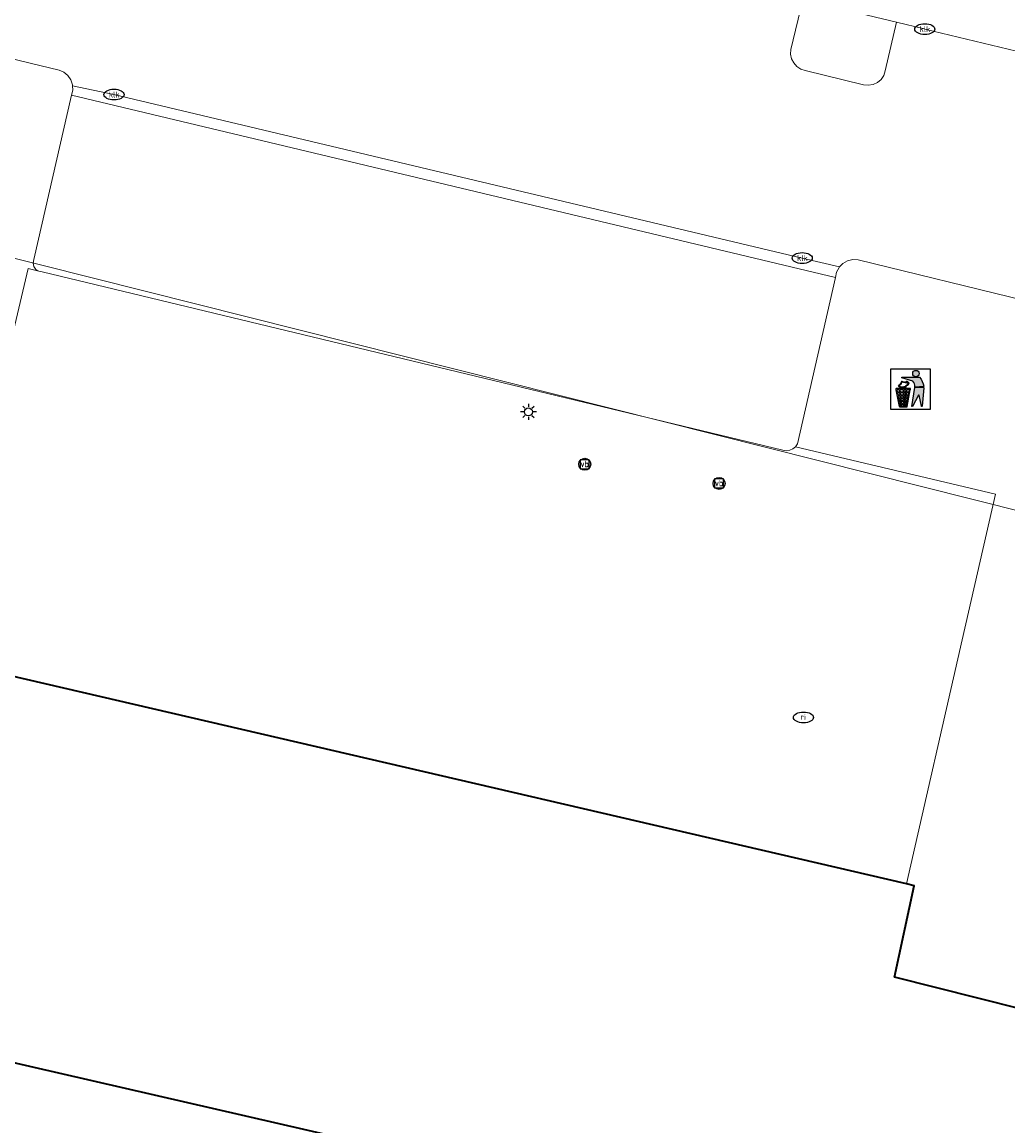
# Model space of a CAD drawing. Header units: metres. Extents: x 253395 to 254027, y 592765 to 593194.
# Tile 65 of 173: x 253541 to 253566, y 592924 to 592951. Entities that reach past the tile are written whole.
import ezdxf
from ezdxf.enums import TextEntityAlignment as Align
from ezdxf.lldxf.tags import DXFTag

# ---------------------------------------------------------------- set-up
doc = ezdxf.new("R2010")
doc.units = ezdxf.units.M
for name, color, linetype, lineweight in [('B-WE-GR-BEPLANTING_CULTUUR_HEESTERS-GV', 254, 'Continuous', 18), ('B-WE-GR-GROENVOORZIENING-GV', 254, 'Continuous', 18), ('B-WE-IE-AFVAL APART PLAATS-S', 254, 'Continuous', 25), ('B-WE-IE-MEUBILAIR-S', 254, 'Continuous', 25), ('B-WE-KG-GRENS_PERCEEL-G', 254, 'KG-PERCEEL-SO', 18), ('B-WE-OG-BEBOUWING-GV', 254, 'Continuous', 35), ('B-WE-OG-TERREIN_ERF-GV', 254, 'Continuous', 18), ('B-WE-RI-HWA_GOOT_MOLGOOT-G', 254, 'Continuous', 18), ('B-WE-VH-OPENVERHARDING-GV', 254, 'Continuous', 18)]:
    doc.layers.add(name, color=color, linetype=linetype, lineweight=lineweight)
doc.styles.add('NLCS-ISO', font='txt')
doc.styles.get("Standard").update_dxf_attribs({"font": 'simplex.shx'})
tags = doc.linetypes.add('KG-PERCEEL-SO', pattern='A,5.5,-2,["P",Standard,S=1.8,R=0,X=-0.5,Y=-0.9],-2,5.5,-2,[5,NLCS.SHX,S=0.75,R=0,X=0,Y=0],-2', length=19).pattern_tags.tags
tags[6] = DXFTag(74, 10)

# ---------------------------------------------------------------- blocks, each defined once
blk = doc.blocks.new('SIE-AFVAL APART PLAATS-SO')
h = blk.add_hatch(color=256)
h.dxf.hatch_style = 1
h.paths.add_polyline_path([(-0.09, 0.07), (-1.76, 0.07, 0.819081), (-1.79, -0.09), (-1.4, -2.19, 0.36153), (-1.37, -2.21), (-0.47, -2.21, 0.36153), (-0.44, -2.19), (-0.05, -0.09, 0.819081)])
h.paths.add_polyline_path([(-0.16, -0.1), (-0.2, -0.33), (-0.49, -0.33), (-0.47, -0.1)], flags=16)
h.paths.add_polyline_path([(-0.55, -0.1), (-0.58, -0.33), (-0.87, -0.33), (-0.87, -0.1)], flags=16)
h.paths.add_polyline_path([(-0.22, -0.42), (-0.27, -0.73), (-0.53, -0.73), (-0.5, -0.42)], flags=16)
h.paths.add_polyline_path([(-0.58, -0.42), (-0.61, -0.73), (-0.87, -0.73), (-0.87, -0.42)], flags=16)
h.paths.add_polyline_path([(-0.95, -0.1), (-0.95, -0.33), (-1.27, -0.33), (-1.29, -0.1)], flags=16)
h.paths.add_polyline_path([(-0.95, -0.42), (-0.95, -0.73), (-1.23, -0.73), (-1.26, -0.42)], flags=16)
h.paths.add_polyline_path([(-0.29, -0.83), (-0.34, -1.09), (-0.56, -1.09), (-0.54, -0.83)], flags=16)
h.paths.add_polyline_path([(-0.62, -0.83), (-0.65, -1.09), (-0.87, -1.09), (-0.87, -0.83)], flags=16)
h.paths.add_polyline_path([(-0.95, -0.83), (-0.95, -1.09), (-1.2, -1.09), (-1.22, -0.83)], flags=16)
h.paths.add_polyline_path([(-1.35, -0.33), (-1.64, -0.33), (-1.69, -0.1), (-1.37, -0.1)], flags=16)
h.paths.add_polyline_path([(-1.34, -0.42), (-1.31, -0.73), (-1.57, -0.73), (-1.63, -0.42)], flags=16)
h.paths.add_polyline_path([(-0.36, -1.18), (-0.41, -1.44), (-0.6, -1.44), (-0.57, -1.18)], flags=16)
h.paths.add_polyline_path([(-0.65, -1.18), (-0.68, -1.44), (-0.87, -1.44), (-0.87, -1.18)], flags=16)
h.paths.add_polyline_path([(-1.3, -0.83), (-1.28, -1.09), (-1.5, -1.09), (-1.55, -0.83)], flags=16)
h.paths.add_polyline_path([(-0.95, -1.18), (-0.95, -1.44), (-1.17, -1.44), (-1.19, -1.18)], flags=16)
h.paths.add_polyline_path([(-0.42, -1.53), (-0.47, -1.79), (-0.63, -1.79), (-0.6, -1.53)], flags=16)
h.paths.add_polyline_path([(-1.27, -1.18), (-1.25, -1.44), (-1.44, -1.44), (-1.49, -1.18)], flags=16)
h.paths.add_polyline_path([(-0.69, -1.53), (-0.71, -1.79), (-0.87, -1.79), (-0.87, -1.53)], flags=16)
h.paths.add_polyline_path([(-0.95, -1.53), (-0.95, -1.79), (-1.13, -1.79), (-1.16, -1.53)], flags=16)
h.paths.add_polyline_path([(-1.24, -1.53), (-1.22, -1.79), (-1.37, -1.79), (-1.42, -1.53)], flags=16)
h.paths.add_polyline_path([(-0.49, -1.89), (-0.53, -2.13), (-0.66, -2.13), (-0.64, -1.89)], flags=16)
h.paths.add_polyline_path([(-0.72, -1.89), (-0.74, -2.13), (-0.87, -2.13), (-0.87, -1.89)], flags=16)
h.paths.add_polyline_path([(-0.95, -1.89), (-0.95, -2.13), (-1.1, -2.13), (-1.12, -1.89)], flags=16)
h.paths.add_polyline_path([(-1.21, -1.89), (-1.18, -2.13), (-1.31, -2.13), (-1.35, -1.89)], flags=16)
h.paths.add_polyline_path([(-0.19, 0.78, -0.01173), (-0.3, 0.78, -0.148797), (-0.42, 1.03, -0.136076), (-0.69, 0.87), (-0.78, 0.85, -0.038293), (-1.14, 0.96), (-1.19, 0.81, -0.243822), (-1.56, 0.45, 0.344326), (-1, 0.22, -0.139345), (-0.6, 0.22, 0.618436), (-0.56, 0.27, -0.441494), (-0.47, 0.44, 0.309048)])
h.paths.add_polyline_path([(-0.49, 0.51, 0.351556), (-0.64, 0.31, 0.121061), (-1.02, 0.29, -0.288745), (-1.45, 0.42, 0.203599), (-1.12, 0.79), (-1.09, 0.87, 0.083075), (-0.28, 0.71, -0.242261)], flags=16)
h.paths.add_polyline_path([(-0.4, 0.79, -0.023345), (-0.63, 0.82, 0.07081), (-0.46, 0.9, 0.059965)], flags=16)
h.paths.add_polyline_path([(1.12, 1.48), (-1.07, 1.48, 0.860559), (-1.08, 1.42), (0.29, 1, -0.146703), (0.53, 0.28, 0.421968), (0.56, 0.25), (1.6, 0.31, 0.450293), (1.63, 0.34, 0.122241)])
h.paths.add_polyline_path([(0.26, 1.93, 1), (1.07, 1.93, 1)])
h.paths.add_polyline_path([(1.65, 0.15, 0.429303), (1.62, 0.18), (0.55, 0.23, 0.38429), (0.51, 0.2), (0.16, -2.16, 0.83726), (0.22, -2.18), (0.99, -0.78, -0.688204), (1.05, -0.78), (1.36, -2.14, 0.84934), (1.42, -2.14)])
for p, q in [((-0.09, 0.07), (-1.76, 0.07)), ((-1.4, -2.19), (-1.79, -0.09)), ((-1.37, -0.1), (-1.69, -0.1)), ((-1.64, -0.33), (-1.69, -0.1)), ((-1.64, -0.33), (-1.35, -0.33)), ((-1.63, -0.42), (-1.34, -0.42)), ((-1.57, -0.73), (-1.63, -0.42)), ((-1.57, -0.73), (-1.31, -0.73)), ((-1.55, -0.83), (-1.3, -0.83)), ((-1.5, -1.09), (-1.55, -0.83)), ((-1.5, -1.09), (-1.28, -1.09)), ((-1.49, -1.18), (-1.27, -1.18)), ((-1.44, -1.44), (-1.49, -1.18)), ((-0.95, -0.1), (-1.29, -0.1)), ((-1.27, -0.33), (-0.95, -0.33)), ((-1.26, -0.42), (-0.95, -0.42)), ((-1.23, -0.73), (-0.95, -0.73)), ((-1.22, -0.83), (-0.95, -0.83)), ((-1.2, -1.09), (-0.95, -1.09)), ((-1.19, -1.18), (-0.95, -1.18)), ((-0.95, -0.1), (-0.95, -0.33)), ((-0.95, -0.42), (-0.95, -0.73)), ((-0.95, -0.83), (-0.95, -1.09)), ((-0.95, -1.18), (-0.95, -1.44)), ((-0.87, -0.1), (-0.87, -0.33)), ((-0.55, -0.1), (-0.87, -0.1)), ((-0.87, -0.33), (-0.58, -0.33)), ((-0.87, -0.42), (-0.87, -0.73)), ((-0.87, -0.42), (-0.58, -0.42)), ((-0.87, -0.73), (-0.61, -0.73)), ((-0.87, -0.83), (-0.62, -0.83)), ((-0.87, -0.83), (-0.87, -1.09)), ((-0.87, -1.09), (-0.65, -1.09)), ((-0.87, -1.18), (-0.65, -1.18)), ((-0.87, -1.18), (-0.87, -1.44)), ((-0.57, -1.18), (-0.36, -1.18)), ((-0.56, -1.09), (-0.34, -1.09)), ((-0.54, -0.83), (-0.29, -0.83)), ((-0.53, -0.73), (-0.27, -0.73)), ((-0.5, -0.42), (-0.22, -0.42)), ((-0.49, -0.33), (-0.2, -0.33)), ((-0.16, -0.1), (-0.47, -0.1)), ((-0.44, -2.19), (-0.05, -0.09)), ((-0.41, -1.44), (-0.36, -1.18)), ((-0.34, -1.09), (-0.29, -0.83)), ((-0.27, -0.73), (-0.22, -0.42)), ((-0.2, -0.33), (-0.16, -0.1)), ((-1.44, -1.44), (-1.25, -1.44)), ((-1.42, -1.53), (-1.24, -1.53)), ((-1.37, -1.79), (-1.42, -1.53)), ((-1.37, -1.79), (-1.22, -1.79)), ((-1.37, -2.21), (-0.47, -2.21)), ((-1.31, -2.13), (-1.35, -1.89)), ((-1.35, -1.89), (-1.21, -1.89)), ((-1.31, -2.13), (-1.18, -2.13)), ((-1.17, -1.44), (-0.95, -1.44)), ((-1.16, -1.53), (-0.95, -1.53)), ((-1.13, -1.79), (-0.95, -1.79)), ((-1.12, -1.89), (-0.95, -1.89)), ((-1.1, -2.13), (-0.95, -2.13)), ((-0.95, -1.53), (-0.95, -1.79)), ((-0.95, -1.89), (-0.95, -2.13)), ((-0.87, -1.44), (-0.68, -1.44)), ((-0.87, -1.53), (-0.69, -1.53)), ((-0.87, -1.53), (-0.87, -1.79)), ((-0.87, -1.79), (-0.71, -1.79)), ((-0.87, -1.89), (-0.87, -2.13)), ((-0.87, -1.89), (-0.72, -1.89)), ((-0.87, -2.13), (-0.74, -2.13)), ((-0.66, -2.13), (-0.53, -2.13)), ((-0.64, -1.89), (-0.49, -1.89)), ((-0.63, -1.79), (-0.47, -1.79)), ((-0.6, -1.44), (-0.41, -1.44)), ((-0.6, -1.53), (-0.42, -1.53)), ((-0.53, -2.13), (-0.49, -1.89)), ((-0.47, -1.79), (-0.42, -1.53))]:
    blk.add_line(p, q)
blk.add_lwpolyline([(-2.5, -2.51), (2.5, -2.51), (2.5, 2.49), (-2.5, 2.49)], close=True)
for points in [[(-1.07, 1.48), (1.12, 1.48, -0.122241), (1.63, 0.34, -0.450293), (1.6, 0.31), (0.56, 0.25, -0.421968), (0.53, 0.28, 0.146703), (0.29, 1), (-1.08, 1.42, -0.860559)], [(-1.09, 0.87), (-1.12, 0.79, -0.203599), (-1.45, 0.42, 0.288745), (-1.02, 0.29, -0.121061), (-0.64, 0.31, -0.351556), (-0.49, 0.51, 0.242261), (-0.28, 0.71, -0.083075)], [(0.55, 0.23), (1.62, 0.18, -0.429303), (1.65, 0.15), (1.42, -2.14, -0.84934), (1.36, -2.14), (1.05, -0.78, 0.688204), (0.99, -0.78), (0.22, -2.18, -0.83726), (0.16, -2.16), (0.51, 0.2, -0.38429)]]:
    blk.add_lwpolyline(points, format="xyb", close=True)
for points in [[(-0.78, 0.85, -0.038293), (-1.14, 0.96), (-1.19, 0.81, -0.243822), (-1.56, 0.45, 0.344326), (-1, 0.22, -0.139345), (-0.6, 0.22, 0.618436), (-0.56, 0.27, -0.441494), (-0.47, 0.44, 0.309048), (-0.19, 0.78, -0.01173), (-0.3, 0.78, -0.01173)], [(-0.78, 0.85), (-0.69, 0.87, 0.136076), (-0.42, 1.03, 0.156405), (-0.29, 0.77)], [(-0.78, 0.85), (-0.69, 0.87, 0.136076), (-0.42, 1.03, 0.148797), (-0.3, 0.78, 0.148797)], [(-0.63, 0.82, 0.07081), (-0.46, 0.9, 0.059965), (-0.4, 0.79, 0.059965)], [(-0.4, 0.79, -0.023345), (-0.63, 0.82)]]:
    blk.add_lwpolyline(points, format="xyb")
for points in [[(-1.35, -0.33), (-1.37, -0.1)], [(-1.31, -0.73), (-1.34, -0.42)], [(-1.28, -1.09), (-1.3, -0.83)], [(-1.27, -0.33), (-1.29, -0.1)], [(-1.25, -1.44), (-1.27, -1.18)], [(-1.23, -0.73), (-1.26, -0.42)], [(-1.2, -1.09), (-1.22, -0.83)], [(-1.17, -1.44), (-1.19, -1.18)], [(-0.68, -1.44), (-0.65, -1.18)], [(-0.65, -1.09), (-0.62, -0.83)], [(-0.61, -0.73), (-0.58, -0.42)], [(-0.6, -1.44), (-0.57, -1.18)], [(-0.58, -0.33), (-0.55, -0.1)], [(-0.56, -1.09), (-0.54, -0.83)], [(-0.53, -0.73), (-0.5, -0.42)], [(-0.49, -0.33), (-0.47, -0.1)], [(-1.22, -1.79), (-1.24, -1.53)], [(-1.18, -2.13), (-1.21, -1.89)], [(-1.18, -2.22), (-1.18, -2.21)], [(-1.13, -1.79), (-1.16, -1.53)], [(-1.1, -2.13), (-1.12, -1.89)], [(-0.74, -2.13), (-0.72, -1.89)], [(-0.71, -1.79), (-0.69, -1.53)], [(-0.66, -2.13), (-0.64, -1.89)], [(-0.63, -1.79), (-0.6, -1.53)]]:
    blk.add_lwpolyline(points)
blk.add_circle((0.66, 1.93), 0.401)
for centre, radius, start, end in [((-1.76, -0.01), 0.0869, 90, 247.281), ((-0.09, -0.01), 0.0869, 292.719, 90), ((-1.37, -2.18), 0.0318, 190.4943, 270), ((-0.47, -2.18), 0.0318, 270, 349.5057)]:
    blk.add_arc(centre, radius, start, end)
blk = doc.blocks.new('SIE-MEUBILAIR_BORD_VERKEER-SO')
blk.add_lwpolyline([(-0.5625, -0.5625), (0.5625, -0.5625), (0.5625, 0.5625), (-0.5625, 0.5625)], close=True)
at = {"style": 'NLCS-ISO'}
blk.add_text('vb', height=0.75, dxfattribs=at).set_placement((0, 0), align=Align.MIDDLE_CENTER)
blk = doc.blocks.new('SIE-MEUBILAIR_PAAL_VERKEERSBORD-SO')
blk.add_circle((0, 0), 0.75)
at = {"style": 'NLCS-ISO'}
blk.add_text('vb', height=0.75, dxfattribs=at).set_placement((0, 0.07), align=Align.MIDDLE_CENTER)
blk = doc.blocks.new('SIE-MEUBILAIR_PAAL_LICHTMAST-SO')
for points in [[(-0.62, 0), (-1, 0)], [(-0.71, 0.71), (-0.44, 0.44)], [(0, 1), (0, 0.62)], [(0.44, 0.44), (0.71, 0.71)], [(1, 0), (0.62, 0)], [(-0.71, -0.71), (-0.44, -0.44)], [(0, -0.62), (0, -1)], [(0.44, -0.44), (0.71, -0.71)]]:
    blk.add_lwpolyline(points)
blk.add_circle((0, 0), 0.5)
blk = doc.blocks.new('SIE-MEUBILAIR_PUT_RIOOLPUT-SO')
blk.add_ellipse((0, 0), major_axis=(1.25, 0), ratio=0.54)
at = {"style": 'NLCS-ISO'}
blk.add_text('ri', height=0.75, dxfattribs=at).set_placement((-0.04, 0.07), align=Align.MIDDLE_CENTER)
blk = doc.blocks.new('SIE-MEUBILAIR_PUT_KOLK-SO')
blk.add_ellipse((0, 0), major_axis=(1.25, 0), ratio=0.54)
at = {"style": 'NLCS-ISO'}
blk.add_text('klk', height=0.75, dxfattribs=at).set_placement((0.03, 0), align=Align.MIDDLE_CENTER)

msp = doc.modelspace()

# ---------------------------------------------------------------- linework, layer by layer
at = {"layer": 'B-WE-GR-BEPLANTING_CULTUUR_HEESTERS-GV'}
msp.add_lwpolyline([(253563.237, 592951.272), (253560.9, 592951.839), (253560.599, 592950.589), (253560.592, 592950.472), (253560.616, 592950.357), (253560.669, 592950.253), (253560.747, 592950.166), (253560.845, 592950.102), (253560.956, 592950.066), (253562.411, 592949.711), (253562.532, 592949.696), (253562.651, 592949.714), (253562.761, 592949.764), (253562.854, 592949.843), (253562.921, 592949.944), (253562.957, 592950.059)], close=True, dxfattribs=at)
at = {"layer": 'B-WE-GR-GROENVOORZIENING-GV'}
msp.add_lwpolyline([(253561.602, 592920.625), (253506.226, 592933.346)], dxfattribs=at)
at = {"layer": 'B-WE-KG-GRENS_PERCEEL-G'}
msp.add_lwpolyline([(253607.506, 592956.478), (253596.081, 592959.466), (253571.733, 592949.468), (253570.677, 592945.03), (253569.286, 592939.397), (253569.054, 592938.379), (253537.957, 592946.198), (253538.592, 592948.896), (253517.294, 592953.723), (253517.714, 592955.435)], dxfattribs=at)
at = {"layer": 'B-WE-OG-BEBOUWING-GV'}
msp.add_lwpolyline([(253563.185, 592927.446), (253563.679, 592929.727), (253563.483, 592929.772), (253508.427, 592942.551), (253507.573, 592939.115), (253507.062, 592936.937), (253506.32, 592933.773), (253506.226, 592933.346), (253561.602, 592920.625), (253561.954, 592922.28), (253564.096, 592921.715), (253564.85, 592921.517), (253565.535, 592921.336), (253566.648, 592921.043), (253565.746, 592917.507), (253593.482, 592910.458), (253595.705, 592919.837), (253567.996, 592926.786), (253567.879, 592926.259), (253566.326, 592926.652)], close=True, dxfattribs=at)
at = {"layer": 'B-WE-OG-TERREIN_ERF-GV'}
msp.add_lwpolyline([(253508.427, 592942.551), (253563.483, 592929.772), (253564.879, 592935.865), (253565.71, 592939.493), (253560.717, 592940.678), (253560.65, 592940.623), (253560.57, 592940.589), (253560.484, 592940.579), (253560.398, 592940.594), (253541.912, 592945.042), (253541.825, 592945.057), (253541.559, 592945.127), (253539.911, 592938.164), (253537.778, 592938.703), (253539.367, 592945.61), (253539.076, 592945.686), (253538.98, 592945.701), (253519.531, 592950.304)], dxfattribs=at)
at = {"layer": 'B-WE-RI-HWA_GOOT_MOLGOOT-G'}
msp.add_lwpolyline([(253561.817, 592945.164), (253560.882, 592945.386), (253543.701, 592949.465), (253542.667, 592949.68)], dxfattribs=at)
at = {"layer": 'B-WE-VH-OPENVERHARDING-GV'}
for points in [[(253566.233, 592950.545), (253563.942, 592951.098), (253563.93, 592951.102), (253563.237, 592951.272), (253562.957, 592950.059), (253562.921, 592949.944), (253562.854, 592949.843), (253562.761, 592949.764), (253562.651, 592949.714), (253562.532, 592949.696), (253562.411, 592949.711), (253560.956, 592950.066), (253560.845, 592950.102), (253560.747, 592950.166), (253560.669, 592950.253), (253560.616, 592950.357), (253560.592, 592950.472), (253560.599, 592950.589), (253560.9, 592951.839)], [(253560.9, 592951.839), (253563.237, 592951.272), (253563.93, 592951.102), (253563.942, 592951.098), (253566.233, 592950.545)], [(253539.911, 592938.164), (253541.559, 592945.127), (253541.825, 592945.057), (253541.752, 592945.104), (253541.701, 592945.176), (253541.682, 592945.262), (253541.697, 592945.348), (253542.641, 592949.45), (253542.671, 592949.577), (253542.667, 592949.68), (253542.666, 592949.708), (253542.624, 592949.832), (253542.551, 592949.939), (253542.45, 592950.023), (253542.33, 592950.075), (253540.847, 592950.435)], [(253540.847, 592950.435), (253542.33, 592950.075), (253542.45, 592950.023), (253542.551, 592949.939), (253542.624, 592949.832), (253542.666, 592949.708), (253542.667, 592949.68), (253542.671, 592949.577), (253542.641, 592949.45), (253561.715, 592944.899), (253561.742, 592945.031), (253561.804, 592945.151), (253561.817, 592945.164), (253561.898, 592945.248), (253562.015, 592945.316), (253562.146, 592945.349), (253562.281, 592945.345), (253566.432, 592944.328)], [(253566.432, 592944.328), (253562.281, 592945.345), (253562.146, 592945.349), (253562.015, 592945.316), (253561.898, 592945.248), (253561.817, 592945.164), (253561.804, 592945.151), (253561.742, 592945.031), (253561.715, 592944.899), (253560.765, 592940.751), (253560.717, 592940.678), (253565.71, 592939.493), (253564.879, 592935.865), (253563.483, 592929.772), (253563.679, 592929.727), (253563.185, 592927.446), (253566.326, 592926.652)]]:
    msp.add_lwpolyline(points, dxfattribs=at)
msp.add_lwpolyline([(253561.715, 592944.899), (253542.641, 592949.45), (253541.697, 592945.348), (253541.682, 592945.262), (253541.701, 592945.176), (253541.752, 592945.104), (253541.825, 592945.057), (253541.912, 592945.042), (253560.398, 592940.594), (253560.484, 592940.579), (253560.57, 592940.589), (253560.65, 592940.623), (253560.717, 592940.678), (253560.765, 592940.751)], close=True, dxfattribs=at)

# ---------------------------------------------------------------- block references
at = {"layer": 'B-WE-IE-AFVAL APART PLAATS-S', "xscale": 0.2, "yscale": 0.2, "zscale": 0.2}
msp.add_blockref('SIE-AFVAL APART PLAATS-SO', (253563.589, 592942.118), dxfattribs=at)
at = {"layer": 'B-WE-IE-MEUBILAIR-S', "xscale": 0.2, "yscale": 0.2, "zscale": 0.2}
for name, p in [('SIE-MEUBILAIR_PUT_KOLK-SO', (253563.942, 592951.098)), ('SIE-MEUBILAIR_PUT_KOLK-SO', (253543.701, 592949.465)), ('SIE-MEUBILAIR_PUT_KOLK-SO', (253560.882, 592945.386)), ('SIE-MEUBILAIR_PAAL_LICHTMAST-SO', (253554.046, 592941.549)), ('SIE-MEUBILAIR_PAAL_VERKEERSBORD-SO', (253555.452, 592940.24)), ('SIE-MEUBILAIR_BORD_VERKEER-SO', (253555.452, 592940.24)), ('SIE-MEUBILAIR_PAAL_VERKEERSBORD-SO', (253558.807, 592939.763)), ('SIE-MEUBILAIR_BORD_VERKEER-SO', (253558.807, 592939.763)), ('SIE-MEUBILAIR_PUT_RIOOLPUT-SO', (253560.913, 592933.925))]:
    msp.add_blockref(name, p, dxfattribs=at)

doc.saveas('drawing.dxf')
